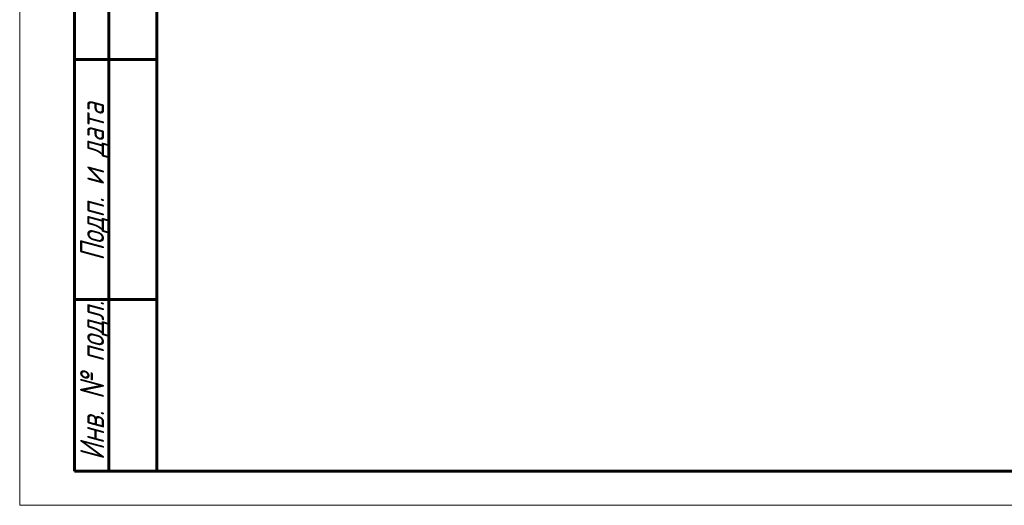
# Model space of a CAD drawing. Header units: millimetres. Extents: x 0 to 428, y 0 to 297.
# Tile 1 of 26: x 0 to 144, y 0 to 71. Entities that reach past the tile are written whole.
import ezdxf

# ---------------------------------------------------------------- set-up
doc = ezdxf.new("R2010")
doc.units = ezdxf.units.MM
doc.linetypes.add('K5LT_BASIC', pattern=[0])
doc.linetypes.add('K5LT_THIN', pattern=[0])
doc.styles.add('KTEXTSTYLE', font='GOST_AU.SHX', dxfattribs={"width": 0.96, "height": 5})

# ---------------------------------------------------------------- blocks, each defined once
blk = doc.blocks.new('U53')
at = {"color": 7, "linetype": 'K5LT_THIN', "lineweight": 18}
for p, q in [((0, 0), (0, 297)), ((420, 0), (0, 0))]:
    blk.add_line(p, q, dxfattribs=at)
at = {"color": 150, "linetype": 'K5LT_BASIC', "lineweight": 60, "true_color": 0x0080ff}
for p, q in [((20, 5), (20, 292)), ((8, 5), (8, 150)), ((13, 5), (13, 150)), ((20, 65), (8, 65)), ((20, 30), (8, 30)), ((20, 5), (8, 5)), ((415, 5), (20, 5))]:
    blk.add_line(p, q, dxfattribs=at)
at = {"color": 7, "char_height": 3.5, "attachment_point": 1, "rotation": 90, "style": 'KTEXTSTYLE'}
for s, insert in [('\\H5.0;\\W1.000;\\Q15;\\Q15;\\W0.965;\\H3.50;Подп. и дата', (8.82, 35.66)), ('\\H5.0;\\W1.000;\\Q15;\\Q15;\\W0.965;\\H3.50;Инв. № подл.', (8.82, 6.57))]:
    blk.add_mtext(s, dxfattribs=dict(at, insert=insert))

msp = doc.modelspace()

# ---------------------------------------------------------------- block references
msp.add_blockref('U53', (0, 0))

doc.saveas('drawing.dxf')
